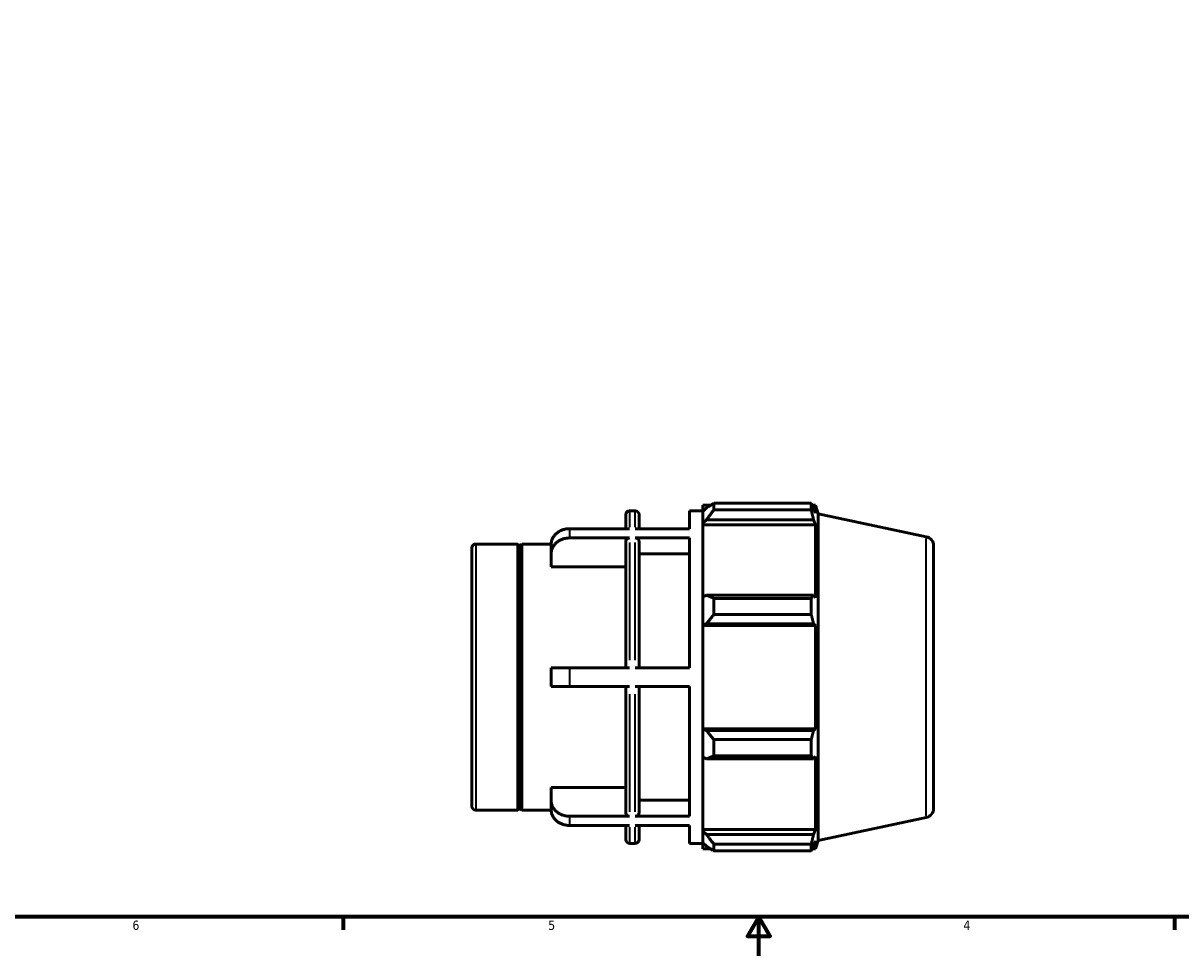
# Model space of a CAD drawing. Header units: inches. Extents: x -2.4 to 37.3, y -1.8 to 26.3.
# Tile 2 of 6: x 9.5 to 21.3, y 0.6 to 10.1. Entities that reach past the tile are written whole.
import ezdxf

# ---------------------------------------------------------------- set-up
doc = ezdxf.new("R2010")
doc.units = ezdxf.units.IN
doc.header["$MEASUREMENT"] = 0
for name, color, linetype, lineweight in [('Border (ANSI)', 7, 'Continuous', 70), ('Visible (ANSI)', 7, 'Continuous', 50), ('Visible Narrow (ANSI)', 7, 'Continuous', 35)]:
    doc.layers.add(name, color=color, linetype=linetype, lineweight=lineweight)
doc.styles.add('Note Text (ANSI)', font='tahoma.ttf')

# ---------------------------------------------------------------- blocks, each defined once
blk = doc.blocks.new('Borders Default Border')
at = {"layer": 'Border (ANSI)'}
for p, q in [((12.75, 1), (12.75, 0.866)), ((21.25, 1), (21.25, 0.866))]:
    blk.add_line(p, q, dxfattribs=at)
at = {"layer": 'Border (ANSI)', "flags": 128}
for points in [[(0.5, 1), (0.5, 21), (33.5, 21), (33.5, 1), (0.5, 1)], [(17, 0.6), (17, 1), (16.885, 0.8), (17.115, 0.8), (17, 1)]]:
    blk.add_lwpolyline(points, dxfattribs=at)
at = {"layer": 'Border (ANSI)', "color": 5, "true_color": 0x0000ff, "char_height": 0.0945, "attachment_point": 7, "style": 'Note Text (ANSI)'}
for s, insert in [('6', (10.595, 0.864)), ('5', (14.847, 0.864)), ('4', (19.092, 0.866))]:
    blk.add_mtext(s, dxfattribs=dict(at, insert=insert))

msp = doc.modelspace()

# ---------------------------------------------------------------- linework, layer by layer
at = {"layer": 'Visible (ANSI)'}
for p, q in [((16.427, 5.209), (16.427, 5.146)), ((16.427, 5.209), (16.507, 5.209)), ((16.54, 5.23), (16.54, 5.162)), ((16.54, 5.23), (17.536, 5.23)), ((17.536, 5.162), (17.536, 5.23)), ((17.546, 5.209), (17.579, 5.209)), ((17.607, 5.123), (17.579, 5.209)), ((17.579, 5.128), (17.579, 5.209)), ((15.64, 4.97), (15.64, 5.115)), ((15.678, 5.153), (15.737, 5.153)), ((15.775, 5.115), (15.775, 4.97)), ((16.292, 4.97), (16.292, 5.153)), ((16.292, 5.153), (16.427, 5.153)), ((16.465, 5.182), (16.427, 5.146)), ((16.427, 5.028), (16.427, 5.146)), ((17.536, 5.162), (16.54, 5.162)), ((17.579, 5.128), (17.56, 5.182)), ((17.607, 1.781), (17.607, 5.123)), ((18.712, 4.888), (17.607, 5.123)), ((16.427, 5.028), (16.465, 5.061)), ((16.427, 5.011), (16.427, 5.028)), ((16.427, 5.011), (16.427, 4.272)), ((16.427, 5.011), (17.579, 5.011)), ((16.465, 5.061), (17.56, 5.061)), ((17.56, 5.061), (17.579, 5.011)), ((17.579, 4.263), (17.579, 5.011)), ((15.678, 4.97), (15.065, 4.97)), ((15.678, 4.875), (15.065, 4.875)), ((16.292, 4.97), (15.737, 4.97)), ((16.292, 4.875), (15.737, 4.875)), ((16.292, 3.546), (16.292, 4.875)), ((14.067, 2.129), (14.067, 4.775)), ((14.105, 4.813), (14.537, 4.813)), ((14.537, 2.091), (14.537, 4.813)), ((14.557, 4.793), (14.537, 4.813)), ((14.557, 4.793), (14.577, 4.813)), ((14.557, 2.111), (14.557, 4.793)), ((14.577, 2.091), (14.577, 4.813)), ((14.577, 4.813), (14.876, 4.813)), ((14.876, 4.711), (14.876, 4.806)), ((15.64, 3.546), (15.64, 4.842)), ((15.775, 4.842), (15.775, 3.546)), ((18.787, 4.795), (18.787, 2.108)), ((14.876, 4.58), (14.876, 4.711)), ((16.292, 4.711), (15.775, 4.711)), ((15.64, 4.58), (14.876, 4.58)), ((16.465, 4.29), (16.427, 4.272)), ((16.427, 3.986), (16.427, 4.272)), ((17.56, 4.29), (16.465, 4.29)), ((17.579, 4.263), (17.56, 4.29)), ((16.54, 4.257), (16.54, 4.092)), ((16.54, 4.257), (17.536, 4.257)), ((17.536, 4.092), (17.536, 4.257)), ((17.536, 4.092), (16.54, 4.092)), ((16.427, 3.986), (16.465, 3.997)), ((16.427, 3.98), (16.427, 3.986)), ((16.427, 3.98), (16.427, 2.923)), ((16.427, 3.98), (17.579, 3.98)), ((16.465, 3.997), (17.56, 3.997)), ((17.56, 3.997), (17.579, 3.98)), ((17.579, 2.923), (17.579, 3.98)), ((15.065, 3.546), (14.876, 3.546)), ((14.876, 3.357), (14.876, 3.546)), ((15.678, 3.546), (15.065, 3.546)), ((16.292, 3.546), (15.737, 3.546)), ((14.876, 3.357), (15.065, 3.357)), ((15.678, 3.357), (15.065, 3.357)), ((15.64, 2.061), (15.64, 3.357)), ((16.292, 3.357), (15.737, 3.357)), ((15.775, 3.357), (15.775, 2.061)), ((16.292, 2.028), (16.292, 3.357)), ((16.427, 2.918), (16.427, 2.923)), ((16.427, 2.923), (17.579, 2.923)), ((16.427, 2.631), (16.427, 2.918)), ((16.465, 2.906), (16.427, 2.918)), ((17.56, 2.906), (16.465, 2.906)), ((17.579, 2.923), (17.56, 2.906)), ((16.54, 2.812), (16.54, 2.647)), ((16.54, 2.812), (17.536, 2.812)), ((17.536, 2.647), (17.536, 2.812)), ((16.427, 2.631), (16.465, 2.614)), ((16.427, 2.631), (16.427, 1.893)), ((16.465, 2.614), (17.56, 2.614)), ((17.536, 2.647), (16.54, 2.647)), ((17.56, 2.614), (17.579, 2.64)), ((17.579, 1.893), (17.579, 2.64)), ((14.876, 2.192), (14.876, 2.323)), ((14.876, 2.323), (15.64, 2.323)), ((14.876, 2.098), (14.876, 2.192)), ((15.775, 2.192), (16.292, 2.192)), ((14.105, 2.091), (14.537, 2.091)), ((14.557, 2.111), (14.537, 2.091)), ((14.557, 2.111), (14.577, 2.091)), ((14.577, 2.091), (14.876, 2.091)), ((15.678, 2.028), (15.065, 2.028)), ((16.292, 2.028), (15.737, 2.028)), ((18.712, 2.016), (17.607, 1.781)), ((15.678, 1.934), (15.065, 1.934)), ((15.64, 1.789), (15.64, 1.934)), ((16.292, 1.934), (15.737, 1.934)), ((15.775, 1.934), (15.775, 1.789)), ((16.292, 1.751), (16.292, 1.934)), ((16.427, 1.876), (16.427, 1.893)), ((16.427, 1.893), (17.579, 1.893)), ((16.427, 1.757), (16.427, 1.876)), ((16.465, 1.842), (16.427, 1.876)), ((17.56, 1.842), (16.465, 1.842)), ((17.579, 1.893), (17.56, 1.842)), ((17.607, 1.781), (17.579, 1.694)), ((15.678, 1.751), (15.737, 1.751)), ((16.292, 1.751), (16.427, 1.751)), ((16.427, 1.757), (16.465, 1.721)), ((16.427, 1.757), (16.427, 1.694)), ((16.427, 1.694), (16.507, 1.694)), ((16.54, 1.742), (16.54, 1.673)), ((16.54, 1.742), (17.536, 1.742)), ((17.536, 1.673), (16.54, 1.673)), ((17.536, 1.673), (17.536, 1.742)), ((17.546, 1.694), (17.579, 1.694)), ((17.56, 1.721), (17.579, 1.775)), ((17.579, 1.694), (17.579, 1.775))]:
    msp.add_line(p, q, dxfattribs=at)
for centre, radius, start, end in [((15.678, 5.115), 0.0379, 90, 180), ((15.737, 5.115), 0.0379, 0, 90), ((18.692, 4.795), 0.0947, 0, 78), ((14.105, 4.775), 0.0379, 90, 180), ((14.105, 2.129), 0.0379, 180, 270), ((18.692, 2.108), 0.0947, 282, 0), ((15.678, 1.789), 0.0379, 180, 270), ((15.737, 1.789), 0.0379, 270, 0)]:
    msp.add_arc(centre, radius, start, end, dxfattribs=at)
for points, weights in [([(16.54, 5.23), (16.501, 5.206), (16.465, 5.182)], [1.01147200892, 1.00834073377, 1.00439856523]), ([(17.536, 5.23), (17.548, 5.206), (17.56, 5.182)], [1, 1.00129058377, 1.00176439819]), ([(16.465, 5.061), (16.501, 5.11), (16.54, 5.162)], [1.00439856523, 1.00834073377, 1.01147200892]), ([(17.56, 5.061), (17.548, 5.11), (17.536, 5.162)], [1.00176439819, 1.00129058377, 1]), ([(16.54, 4.257), (16.501, 4.273), (16.465, 4.29)], [1.01147200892, 1.00834073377, 1.00439856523]), ([(17.536, 4.257), (17.548, 4.273), (17.56, 4.29)], [1, 1.00129058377, 1.00176439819]), ([(16.465, 3.997), (16.501, 4.044), (16.54, 4.092)], [1.00439856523, 1.00834073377, 1.01147200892]), ([(17.56, 3.997), (17.548, 4.044), (17.536, 4.092)], [1.00176439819, 1.00129058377, 1]), ([(16.54, 2.812), (16.501, 2.86), (16.465, 2.906)], [1.01147200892, 1.00834073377, 1.00439856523]), ([(17.536, 2.812), (17.548, 2.86), (17.56, 2.906)], [1, 1.00129058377, 1.00176439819]), ([(16.465, 2.614), (16.501, 2.63), (16.54, 2.647)], [1.00439856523, 1.00834073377, 1.01147200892]), ([(17.56, 2.614), (17.548, 2.63), (17.536, 2.647)], [1.00176439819, 1.00129058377, 1]), ([(16.54, 1.742), (16.501, 1.793), (16.465, 1.842)], [1.01147200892, 1.00834073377, 1.00439856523]), ([(17.536, 1.742), (17.548, 1.793), (17.56, 1.842)], [1, 1.00129058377, 1.00176439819]), ([(16.465, 1.721), (16.501, 1.698), (16.54, 1.673)], [1.00439856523, 1.00834073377, 1.01147200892]), ([(17.56, 1.721), (17.548, 1.698), (17.536, 1.673)], [1.00176439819, 1.00129058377, 1])]:
    msp.add_rational_spline(points, weights, degree=2, dxfattribs=at)
for points, knots in [([(15.065, 4.97), (15.053, 4.97), (15.041, 4.969), (15.016, 4.965), (15.003, 4.961), (14.982, 4.954), (14.971, 4.948), (14.949, 4.936), (14.94, 4.929), (14.923, 4.915), (14.915, 4.906), (14.901, 4.888), (14.895, 4.878), (14.886, 4.859), (14.882, 4.849), (14.877, 4.827), (14.876, 4.816), (14.876, 4.806)], [0, 0, 0, 0, 0.0888216, 0.0888216, 0.1776432, 0.1776432, 0.2665352, 0.2665352, 0.3554272, 0.3554272, 0.4444153, 0.4444153, 0.5334035, 0.5334035, 0.6224921, 0.6224921, 0.7115806, 0.7115806, 0.7115806, 0.7115806]), ([(14.876, 4.711), (14.876, 4.721), (14.877, 4.733), (14.882, 4.754), (14.886, 4.765), (14.895, 4.784), (14.901, 4.793), (14.915, 4.812), (14.923, 4.82), (14.94, 4.835), (14.949, 4.842), (14.971, 4.854), (14.982, 4.859), (15.003, 4.867), (15.016, 4.87), (15.041, 4.874), (15.053, 4.875), (15.065, 4.875)], [-0.7115806, -0.7115806, -0.7115806, -0.7115806, -0.6224921, -0.6224921, -0.5334035, -0.5334035, -0.4444153, -0.4444153, -0.3554272, -0.3554272, -0.2665352, -0.2665352, -0.1776432, -0.1776432, -0.0888216, -0.0888216, 0, 0, 0, 0]), ([(15.678, 4.875), (15.673, 4.875), (15.668, 4.874), (15.659, 4.871), (15.655, 4.869), (15.648, 4.863), (15.645, 4.859), (15.641, 4.851), (15.64, 4.847), (15.64, 4.842)], [0, 0, 0, 0, 0.0355993, 0.0355993, 0.0712268, 0.0712268, 0.1068891, 0.1068891, 0.1425817, 0.1425817, 0.1425817, 0.1425817]), ([(15.775, 4.842), (15.775, 4.847), (15.774, 4.851), (15.77, 4.859), (15.767, 4.863), (15.761, 4.869), (15.756, 4.871), (15.747, 4.874), (15.742, 4.875), (15.737, 4.875)], [-0.1425817, -0.1425817, -0.1425817, -0.1425817, -0.1068891, -0.1068891, -0.0712268, -0.0712268, -0.0355993, -0.0355993, 0, 0, 0, 0]), ([(15.065, 2.028), (15.053, 2.028), (15.041, 2.029), (15.016, 2.033), (15.003, 2.037), (14.982, 2.044), (14.971, 2.05), (14.949, 2.062), (14.94, 2.069), (14.923, 2.083), (14.915, 2.092), (14.901, 2.11), (14.895, 2.12), (14.886, 2.139), (14.882, 2.149), (14.877, 2.171), (14.876, 2.182), (14.876, 2.192)], [0, 0, 0, 0, 0.0888216, 0.0888216, 0.1776432, 0.1776432, 0.2665352, 0.2665352, 0.3554272, 0.3554272, 0.4444153, 0.4444153, 0.5334035, 0.5334035, 0.6224921, 0.6224921, 0.7115806, 0.7115806, 0.7115806, 0.7115806]), ([(14.876, 2.098), (14.876, 2.088), (14.877, 2.076), (14.882, 2.055), (14.886, 2.044), (14.895, 2.025), (14.901, 2.016), (14.915, 1.997), (14.923, 1.989), (14.94, 1.974), (14.949, 1.967), (14.971, 1.955), (14.982, 1.95), (15.003, 1.942), (15.016, 1.939), (15.041, 1.935), (15.053, 1.934), (15.065, 1.934)], [-0.7115806, -0.7115806, -0.7115806, -0.7115806, -0.6224921, -0.6224921, -0.5334035, -0.5334035, -0.4444153, -0.4444153, -0.3554272, -0.3554272, -0.2665352, -0.2665352, -0.1776432, -0.1776432, -0.0888216, -0.0888216, 0, 0, 0, 0]), ([(15.64, 2.061), (15.64, 2.057), (15.641, 2.052), (15.645, 2.045), (15.648, 2.041), (15.655, 2.035), (15.659, 2.032), (15.668, 2.029), (15.673, 2.028), (15.678, 2.028)], [-0.1425817, -0.1425817, -0.1425817, -0.1425817, -0.1068891, -0.1068891, -0.0712268, -0.0712268, -0.0355993, -0.0355993, 0, 0, 0, 0]), ([(15.737, 2.028), (15.742, 2.028), (15.747, 2.029), (15.756, 2.032), (15.761, 2.035), (15.767, 2.041), (15.77, 2.045), (15.774, 2.052), (15.775, 2.057), (15.775, 2.061)], [0, 0, 0, 0, 0.0355993, 0.0355993, 0.0712268, 0.0712268, 0.1068891, 0.1068891, 0.1425817, 0.1425817, 0.1425817, 0.1425817])]:
    msp.add_open_spline(points, degree=3, knots=knots, dxfattribs=at)
at = {"layer": 'Visible Narrow (ANSI)'}
for p, q in [((15.678, 5.152), (15.678, 4.987)), ((15.737, 4.987), (15.737, 5.152)), ((15.065, 4.966), (15.065, 4.88)), ((18.712, 2.033), (18.712, 4.87)), ((14.105, 4.796), (14.105, 2.108)), ((15.678, 4.83), (15.678, 3.626)), ((15.737, 3.626), (15.737, 4.83)), ((15.065, 3.537), (15.065, 3.367)), ((15.678, 3.278), (15.678, 2.073)), ((15.737, 2.073), (15.737, 3.278)), ((15.065, 2.023), (15.065, 1.938)), ((15.678, 1.916), (15.678, 1.751)), ((15.737, 1.751), (15.737, 1.916))]:
    msp.add_line(p, q, dxfattribs=at)

# ---------------------------------------------------------------- block references
msp.add_blockref('Borders Default Border', (0, 0))

doc.saveas('drawing.dxf')
